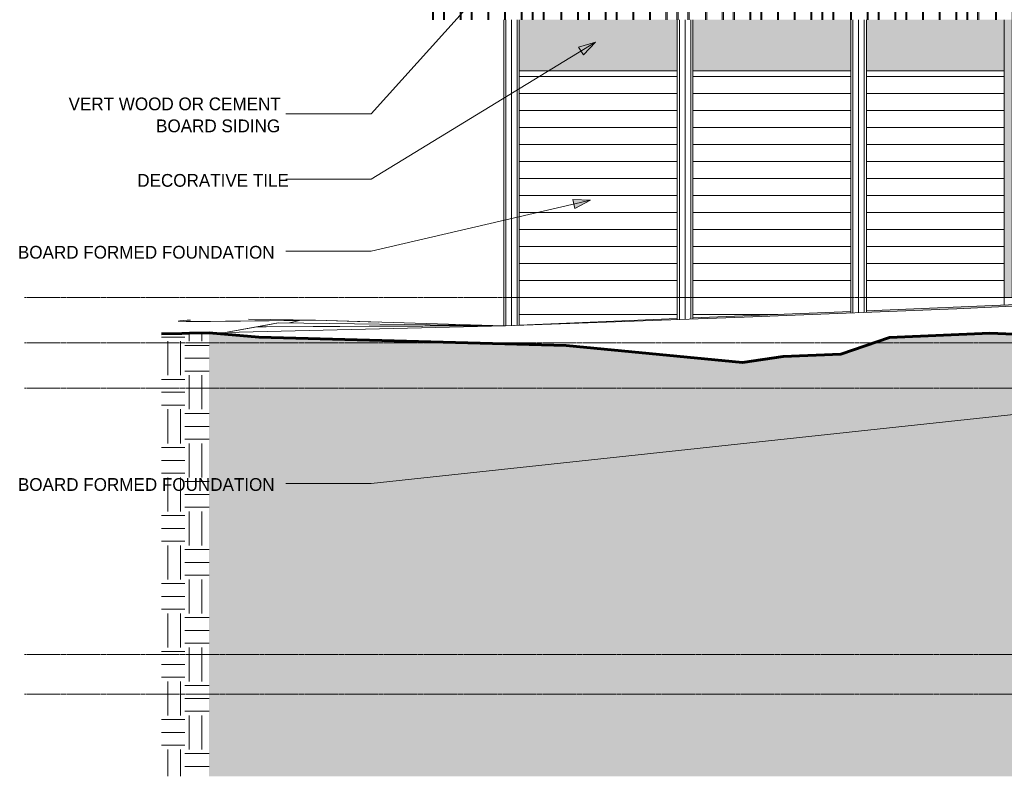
# Model space of a CAD drawing. Header units: inches. Extents: x 1871 to 3215, y -167 to 342.
# Tile 1 of 54: x 1875 to 2222, y -167 to 100. Entities that reach past the tile are written whole.
import ezdxf

# ---------------------------------------------------------------- set-up
doc = ezdxf.new("R2010")
doc.units = ezdxf.units.IN
doc.header["$MEASUREMENT"] = 0
doc.linetypes.add('Grid Line 1_2_', pattern=[0.875, 0.5, -0.125, 0.125, -0.125])
for name, color, linetype, lineweight in [('A-FLOR', 192, 'Continuous', 18), ('A-FLOR-LEVL-1', 51, 'Grid Line 1_2_', 9), ('A-GLAZ-CWMG', 51, 'Continuous', 9), ('A-WALL-PATT-1', 111, 'Continuous', 9), ('C-TOPO', 7, 'Continuous', 9), ('C-TOPO-1', 7, 'Continuous', 60), ('G-ANNO-TEXT', 231, 'Continuous', 9), ('S-COLS', 52, 'Continuous', 9), ('S-FNDN', 32, 'Continuous', 18)]:
    doc.layers.add(name, color=color, linetype=linetype, lineweight=lineweight)
doc.styles.add('Century Gothic_1', font='ufonts.com_century-gothic.ttf', dxfattribs={"height": 4.5})
pattern_1 = [(90, (2024.774, 98), (-51.125, 3e-15), [24, 0, 0, 0]), (90, (2030.274, 98), (-51.125, 3e-15), [24, 0, 0, 0]), (90, (2030.65, 98), (-51.125, 3e-15), [24, 0, 0, 0]), (90, (2034.15, 98), (-51.125, 3e-15), [24, 0, 0, 0]), (90, (2034.524, 98), (-51.125, 3e-15), [24, 0, 0, 0]), (90, (2040.024, 98), (-51.125, 3e-15), [24, 0, 0, 0]), (90, (2040.4, 98), (-51.125, 3e-15), [24, 0, 0, 0]), (90, (2051.774, 98), (-51.125, 3e-15), [24, 0, 0, 0]), (90, (2052.15, 98), (-51.125, 3e-15), [24, 0, 0, 0]), (90, (2055.65, 98), (-51.125, 3e-15), [24, 0, 0, 0]), (90, (2056.024, 98), (-51.125, 3e-15), [24, 0, 0, 0]), (90, (2059.524, 98), (-51.125, 3e-15), [24, 0, 0, 0]), (90, (2059.9, 98), (-51.125, 3e-15), [24, 0, 0, 0]), (90, (2065.774, 98), (-51.125, 3e-15), [24, 0, 0, 0]), (90, (2066.15, 98), (-51.125, 3e-15), [24, 0, 0, 0]), (90, (2071.65, 98), (-51.125, 3e-15), [24, 0, 0, 0]), (90, (2072.024, 98), (-51.125, 3e-15), [24, 0, 0, 0]), (90, (2075.524, 98), (-51.125, 3e-15), [24, 0, 0, 0]), (90, (2045.9, 98), (-51.125, 3e-15), [24, 0, 0, 0]), (90, (2046.274, 98), (-51.125, 3e-15), [24, 0, 0, 0])]
pattern_2 = [(0, (2677.103, 0), (12, 12), [12, -12]), (0, (2677.103, 4.5), (12, 12), [12, -12]), (0, (2677.103, 9), (12, 12), [12, -12]), (90, (2678.603, 10.5), (-12, 12), [12, -12]), (90, (2683.103, 10.5), (-12, 12), [12, -12]), (90, (2687.603, 10.5), (-12, 12), [12, -12])]

# ---------------------------------------------------------------- blocks, each defined once
blk = doc.blocks.new('Rectangular Mullion - Profile_Polycarbonate_right-V18-BUILDING ELEVATION - EAST')
at = {"layer": 'A-GLAZ-CWMG'}
blk.add_hatch(color=256, dxfattribs=at).paths.add_polyline_path([(2225.09, 2), (2225.09, 100), (2222.34, 100), (2222.34, 2)], flags=0)
for p, q in [((2222.34, 2), (2222.34, 100)), ((2225.09, 2), (2225.09, 100)), ((2225.09, 2), (2222.34, 2))]:
    blk.add_line(p, q, dxfattribs=at)

msp = doc.modelspace()

# ---------------------------------------------------------------- hatches: boundary and pattern name
at = {"layer": 'A-FLOR'}
h = msp.add_hatch(color=256, dxfattribs=at)
h.paths.add_polyline_path([(2174.52, -14.67), (2174.52, -14.67), (2181.8, -12.19)], flags=0)
h.paths.add_polyline_path([(2244.99, -11.73), (2244.99, -11.73), (2234.9, -11.31)], flags=0)
h.paths.add_polyline_path([(2051.15, -7.83), (2106.9, -5.84), (2106.9, -5.48), (2051.15, -7.8)], flags=0)
h.paths.add_polyline_path([(2112.4, -5.65), (2130.54, -5), (2168.15, -3.5), (2168.15, -2.92), (2112.4, -5.25)], flags=0)
h.paths.add_polyline_path([(2173.65, -3.28), (2205.54, -2), (2229.4, -0.92), (2229.4, -0.37), (2173.65, -2.7)], flags=0)
h.paths.add_polyline_path([(2234.9, -0.67), (2271.54, 1), (2286.34, 1), (2286.34, 2), (2234.9, -0.14)], flags=0)
at = {"layer": 'A-WALL-PATT-1'}
h = msp.add_hatch(dxfattribs=at)
h.set_pattern_fill('FP_1', color=256, style=0, pattern_type=2)
h.set_pattern_definition(pattern_1)
h.paths.add_polyline_path([(2028.96, 100), (2028.96, 212.29), (2019.84, 212.29), (2019.84, 100)], flags=0)
h = msp.add_hatch(dxfattribs=at)
h.set_pattern_fill('FP_1', color=256, style=0, pattern_type=2)
h.set_pattern_definition(pattern_1)
h.paths.add_polyline_path([(2028.96, 100), (2286.34, 100), (2286.34, 110), (2334.34, 110), (2334.34, 198.42), (2310.34, 196.42), (2310.34, 207.2), (2343.9, 210), (2343.9, 213.75), (2028.96, 213.75), (2028.96, 108.7)], flags=0)
h.paths.add_polyline_path([(2071.43, 144), (2066.4, 144), (2066.4, 180), (2102.4, 180), (2102.4, 144), (2073.83, 144)], flags=0)
h.paths.add_polyline_path([(2106.4, 144), (2106.4, 180), (2142.4, 180), (2142.4, 144), (2107.46, 144)], flags=0)
h.paths.add_polyline_path([(2336.77, 198.56), (2336.84, 198.56), (2336.84, 198.62), (2336.05, 198.56), (2336.4, 198.56)], flags=0)
h = msp.add_hatch(dxfattribs=at)
h.set_pattern_fill('FP_14', color=256, style=0, pattern_type=2)
h.set_pattern_definition([(212.005, (2675.49, 4.031), (-80.619876, -53.746335), [2.535, -250.987]), (213.69, (2677.103, 5.106), (-26.87387, -26.87325), [1.938, -94.955]), (198.435, (2677.909, 5.375), (-53.747, -26.8734), [0.85, -84.131]), (180, (2678.984, 5.375), (-3e-15, -26.873), [1.075, -25.798]), (161.565, (2679.79, 5.106), (-26.87304, 2e-05), [0.85, -84.131]), (333.435, (2680.059, 24.455), (26.87306, 2e-05), [1.202, -58.889]), (296.565, (2679.79, 24.992), (26.87304, -26.8731), [0.601, -59.49]), (270, (2679.79, 26.336), (26.873, 2e-15), [1.344, -25.53]), (186.34, (2680.059, 8.868), (-214.986308, -26.872903), [2.433, -240.914]), (296.565, (2685.971, 25.53), (26.87304, -26.8731), [0.601, -59.49]), (303.69, (2685.434, 26.336), (26.87325, -26.87387), [0.969, -95.924]), (229.399, (2689.733, 14.512), (-134.365571, -161.240653), [2.478, -245.282]), (243.435, (2690.539, 16.124), (2e-05, -26.87306), [1.803, -58.288]), (213.69, (2699.945, 13.168), (-26.87387, -26.87325), [0.969, -95.924]), (33.69, (2691.883, 5.643), (26.87387, 26.87325), [0.969, -95.924]), (0, (2691.346, 5.643), (0, 26.873), [0.537, -26.336]), (333.435, (2690.808, 5.912), (26.87306, 2e-05), [0.601, -59.49]), (284.036, (2690.539, 6.987), (26.87309, -80.61944), [1.108, -109.693]), (270, (2690.54, 7.525), (26.873, 2e-15), [0.537, -26.336]), (243.435, (2690.539, 8.062), (2e-05, -26.87306), [0.601, -59.49]), (135, (2690.539, 8.331), (-26.8729, 2e-15), [0.38, -37.625]), (90, (2690.54, 8.062), (-26.873, 2e-15), [0.269, -26.605]), (18.435, (2700.214, 20.424), (53.747, 26.8734), [1.7, -83.281]), (6.34, (2701.826, 20.961), (214.986308, 26.872903), [2.433, -240.914]), (180, (2700.75, 14.512), (-3e-15, -26.873), [1.612, -25.261]), (197.354, (2705.051, 15.855), (-80.6202226, -26.87323), [4.505, -445.973]), (198.435, (2705.857, 16.124), (-53.747, -26.8734), [0.85, -84.131]), (213.69, (2706.663, 16.661), (-26.87387, -26.87325), [0.969, -95.924]), (251.565, (2706.932, 17.468), (-2e-05, -26.87304), [0.85, -84.131]), (243.435, (2707.201, 18.005), (2e-05, -26.87306), [0.601, -59.49]), (270, (2707.2, 18.543), (26.873, 2e-15), [0.537, -26.336]), (293.199, (2706.395, 20.424), (26.874084, -53.74642), [2.047, -202.614]), (315, (2705.588, 21.23), (26.8729, 0), [1.14, -36.864]), (0, (2704.245, 21.23), (0, 26.873), [1.344, -25.53]), (341.565, (2698.333, 14.78), (26.87304, -2e-05), [0.85, -84.131]), (303.69, (2697.795, 15.587), (26.87325, -26.87387), [0.969, -95.924]), (279.462, (2697.527, 17.199), (26.87256, -134.366403), [1.635, -161.829]), (270, (2697.527, 18.81), (26.873, 2e-15), [1.612, -25.261]), (239.036, (2698.333, 20.155), (-26.873028, -53.74617), [1.567, -155.13]), (188.13, (2700.214, 20.424), (-161.240193, -26.872598), [1.9, -188.123]), (116.565, (2680.328, 19.617), (-26.87304, 26.8731), [0.601, -59.49]), (135, (2680.865, 19.08), (-26.8729, 2e-15), [0.76, -37.244]), (168.69, (2682.209, 18.811), (-26.872813, 0.000228), [1.37, -135.657]), (191.31, (2683.552, 19.08), (-107.493183, -26.873136), [1.37, -135.657]), (194.036, (2684.627, 19.349), (-80.61944, -26.87309), [1.108, -109.693]), (236.31, (2685.165, 20.155), (-26.87322, -53.74604), [0.969, -95.924]), (236.31, (2685.702, 20.961), (-26.87322, -53.74604), [0.969, -95.924]), (270, (2685.702, 21.767), (26.873, 2e-15), [0.806, -26.067]), (291.801, (2685.165, 23.111), (26.872702, -53.746922), [1.447, -143.27]), (116.565, (2685.434, 17.468), (-26.87304, 26.8731), [1.202, -58.889]), (168.69, (2686.777, 17.199), (-26.872813, 0.000228), [1.37, -135.657]), (194.036, (2687.852, 17.468), (-80.61944, -26.87309), [1.108, -109.693]), (225, (2688.658, 18.274), (2e-15, -26.8729), [1.14, -36.864]), (251.565, (2688.927, 19.08), (-2e-05, -26.87304), [0.85, -84.131]), (296.565, (2688.39, 20.155), (26.87304, -26.8731), [1.202, -58.889]), (315, (2687.852, 20.692), (26.8729, 0), [0.76, -37.244]), (326.31, (2687.046, 21.23), (53.74604, -26.87322), [0.969, -95.924]), (0, (2686.508, 21.23), (0, 26.873), [0.537, -26.336]), (33.69, (2685.702, 20.692), (26.87387, 26.87325), [0.969, -95.924]), (71.565, (2685.434, 19.886), (2e-05, 26.87304), [0.85, -84.131]), (63.435, (2685.165, 19.349), (-2e-05, 26.87306), [0.601, -59.49]), (71.565, (2684.896, 18.543), (2e-05, 26.87304), [0.85, -84.131]), (104.036, (2684.896, 17.468), (-26.87309, 80.61944), [1.108, -109.693]), (45, (2684.359, 16.93), (0, 26.8729), [0.76, -37.244]), (18.435, (2683.552, 16.661), (53.747, 26.8734), [0.85, -84.131]), (0, (2682.21, 16.66), (0, 26.873), [1.344, -25.53]), (14.036, (2681.134, 16.393), (80.61944, 26.87309), [1.108, -109.693]), (341.565, (2680.328, 16.661), (26.87304, -2e-05), [0.85, -84.131]), (270, (2680.328, 17.468), (26.873, 2e-15), [0.806, -26.067]), (225, (2681.134, 18.274), (2e-15, -26.8729), [1.14, -36.864]), (198.435, (2682.746, 18.811), (-53.747, -26.8734), [1.7, -83.281]), (180, (2684.09, 18.81), (-3e-15, -26.873), [1.344, -25.53]), (153.435, (2684.627, 18.543), (-26.87306, -2e-05), [0.601, -59.49]), (206.565, (2694.839, 14.243), (-26.8731, -26.87304), [0.601, -59.49]), (146.31, (2695.645, 13.705), (-53.74604, 26.87322), [0.969, -95.924]), (119.745, (2696.72, 11.824), (-80.619755, 134.36604), [2.167, -214.493]), (95.711, (2696.989, 9.137), (-26.874985, 241.859121), [2.701, -267.372]), (90, (2696.99, 8.868), (-26.873, 2e-15), [0.269, -26.605]), (63.435, (2696.72, 8.331), (-2e-05, 26.87306), [0.601, -59.49]), (26.565, (2696.183, 8.062), (26.8731, 26.87304), [0.601, -59.49]), (0, (2695.377, 8.062), (0, 26.873), [0.806, -26.067]), (0, (2695.108, 8.062), (0, 26.873), [0.269, -26.605]), (0, (2694.57, 8.062), (0, 26.873), [0.537, -26.336]), (326.31, (2693.764, 8.599), (53.74604, -26.87322), [0.969, -95.924]), (333.435, (2693.227, 8.868), (26.87306, 2e-05), [0.601, -59.49]), (284.036, (2692.958, 9.943), (26.87309, -80.61944), [1.108, -109.693]), (270, (2692.958, 10.48), (26.873, 2e-15), [0.537, -26.336]), (270, (2692.958, 11.287), (26.873, 2e-15), [0.806, -26.067]), (258.69, (2693.227, 12.63), (-0.000228, -26.872813), [1.37, -135.657]), (231.34, (2694.302, 13.974), (-80.620223, -107.493037), [1.721, -170.352]), (270, (2699.945, 13.437), (26.873, 2e-15), [0.269, -26.605]), (270, (2699.945, 13.705), (26.873, 2e-15), [0.269, -26.605]), (326.31, (2699.139, 14.243), (53.74604, -26.87322), [0.969, -95.924]), (333.435, (2697.527, 15.049), (26.87306, 2e-05), [1.803, -58.288]), (0, (2696.183, 15.05), (0, 26.873), [1.344, -25.53]), (63.435, (2695.914, 14.512), (-2e-05, 26.87306), [0.601, -59.49]), (90, (2695.914, 13.437), (-26.873, 2e-15), [1.075, -25.798]), (135, (2696.72, 12.63), (-26.8729, 2e-15), [1.14, -36.864]), (161.565, (2697.527, 12.362), (-26.87304, 2e-05), [0.85, -84.131]), (180, (2698.333, 12.362), (-3e-15, -26.873), [0.806, -26.067]), (198.435, (2699.139, 12.63), (-53.747, -26.8734), [0.85, -84.131]), (351.87, (2688.658, 27.142), (26.873028, -0.000376), [3.8, -186.222]), (14.036, (2687.583, 26.873), (80.61944, 26.87309), [1.108, -109.693]), (53.13, (2686.777, 25.798), (53.746544, 80.620104), [1.344, -133.023]), (95.194, (2687.046, 22.842), (-26.871261, 268.732839), [2.968, -293.857]), (101.31, (2687.315, 21.499), (-26.873136, 107.493183), [1.37, -135.657]), (143.13, (2688.39, 20.692), (-80.620104, 53.746544), [1.344, -133.023]), (161.565, (2689.196, 20.424), (-26.87304, 2e-05), [0.85, -84.131]), (198.435, (2690.002, 20.692), (-53.747, -26.8734), [0.85, -84.131]), (225, (2691.346, 22.036), (2e-15, -26.8729), [1.9, -36.104]), (228.814, (2693.227, 24.186), (-161.239614, -188.112355), [2.857, -282.81]), (251.565, (2693.496, 24.992), (-2e-05, -26.87304), [0.85, -84.131]), (270, (2693.496, 25.26), (26.873, 2e-15), [0.269, -26.605]), (288.435, (2693.227, 26.067), (26.8734, -53.747), [0.85, -84.131]), (326.31, (2692.421, 26.605), (53.74604, -26.87322), [0.969, -95.924]), (90, (2680.06, 20.155), (-26.873, 2e-15), [1.881, -24.992]), (338.199, (2683.821, 23.648), (80.619823, -26.87288), [1.447, -143.27]), (0, (2682.21, 23.648), (0, 26.873), [1.612, -25.261]), (30.964, (2680.865, 22.842), (80.6192, 53.74697), [1.567, -155.13]), (45, (2680.059, 22.036), (0, 26.8729), [1.14, -36.864]), (90, (2675.76, 11.556), (-26.873, 2e-15), [1.881, -24.992]), (116.565, (2676.565, 9.943), (-26.87304, 26.8731), [1.803, -58.288]), (153.435, (2678.178, 9.137), (-26.87306, -2e-05), [1.803, -58.288]), (180, (2679.52, 9.137), (-3e-15, -26.873), [1.344, -25.53]), (218.66, (2680.865, 10.212), (-26.873042, -26.873378), [1.721, -170.352]), (231.34, (2681.94, 11.556), (-80.620223, -107.493037), [1.721, -170.352]), (213.69, (2683.552, 12.63), (-26.87387, -26.87325), [1.938, -94.955]), (239.036, (2684.359, 13.974), (-26.873028, -53.74617), [1.567, -155.13]), (270, (2684.36, 14.512), (26.873, 2e-15), [0.537, -26.336]), (270, (2684.36, 15.318), (26.873, 2e-15), [0.806, -26.067]), (315, (2683.552, 16.124), (26.8729, 0), [1.14, -36.864]), (350.538, (2681.94, 16.393), (26.873645, 0.00015), [1.635, -161.829]), (14.036, (2679.79, 15.855), (80.61944, 26.87309), [2.216, -108.585]), (18.435, (2677.372, 15.049), (53.747, 26.8734), [2.549, -82.431]), (45, (2676.565, 14.243), (0, 26.8729), [1.14, -36.864]), (45, (2675.759, 13.437), (0, 26.8729), [1.14, -36.864]), (108.435, (2681.671, 7.525), (-26.8734, 53.747), [1.7, -83.281]), (126.87, (2682.477, 6.45), (-26.87385, 26.87335), [1.344, -133.023]), (146.31, (2683.284, 5.912), (-53.74604, 26.87322), [0.969, -95.924]), (161.565, (2684.09, 5.643), (-26.87304, 2e-05), [0.85, -84.131]), (135, (2684.896, 4.837), (-26.8729, 2e-15), [1.14, -36.864]), (161.565, (2685.702, 4.568), (-26.87304, 2e-05), [0.85, -84.131]), (180, (2686.508, 4.568), (-3e-15, -26.873), [0.806, -26.067]), (206.565, (2687.046, 4.837), (-26.8731, -26.87304), [0.601, -59.49]), (206.565, (2688.121, 5.375), (-26.8731, -26.87304), [1.202, -58.889]), (189.462, (2689.733, 5.643), (-134.366403, -26.87256), [1.635, -161.829]), (243.435, (2690.271, 6.718), (2e-05, -26.87306), [1.202, -58.889]), (270, (2690.27, 6.987), (26.873, 2e-15), [0.269, -26.605]), (270, (2690.27, 7.525), (26.873, 2e-15), [0.537, -26.336]), (326.31, (2689.465, 9.137), (53.74604, -26.87322), [0.969, -95.924]), (327.995, (2687.315, 10.481), (134.367248, -80.618618), [2.535, -250.987]), (329.036, (2685.971, 11.287), (53.74617, -26.873028), [1.567, -155.13]), (341.565, (2684.359, 11.824), (26.87304, -2e-05), [1.7, -83.281]), (0, (2683.284, 11.824), (0, 26.873), [1.075, -25.798]), (33.69, (2682.477, 11.287), (26.87387, 26.87325), [0.969, -95.924]), (53.13, (2681.671, 10.212), (53.746544, 80.620104), [1.344, -133.023]), (63.435, (2681.134, 9.137), (-2e-05, 26.87306), [1.202, -58.889]), (225, (2693.496, 6.987), (2e-15, -26.8729), [1.14, -36.864]), (236.31, (2694.033, 7.793), (-26.87322, -53.74604), [0.969, -95.924]), (270, (2694.033, 8.062), (26.873, 2e-15), [0.269, -26.605]), (315, (2693.496, 8.599), (26.8729, 0), [0.76, -37.244]), (333.435, (2692.421, 9.137), (26.87306, 2e-05), [1.202, -58.889]), (18.435, (2690.808, 8.599), (53.747, 26.8734), [1.7, -83.281]), (75.964, (2690.539, 7.525), (-0.00036, 26.87343), [1.108, -109.693]), (71.565, (2678.446, 2.419), (2e-05, 26.87304), [0.85, -84.131]), (135, (2678.984, 1.881), (-26.8729, 2e-15), [0.76, -37.244]), (146.31, (2679.79, 1.344), (-53.74604, 26.87322), [0.969, -95.924]), (153.435, (2680.865, 0.806), (-26.87306, -2e-05), [1.202, -58.889]), (180, (2681.134, 0.806), (-3e-15, -26.873), [0.269, -26.605]), (161.565, (2681.94, 0.537), (-26.87304, 2e-05), [0.85, -84.131]), (180, (2683.015, 0.537), (-3e-15, -26.873), [1.075, -25.798]), (198.435, (2683.821, 0.806), (-53.747, -26.8734), [0.85, -84.131]), (210.964, (2685.165, 1.612), (-80.6192, -53.74697), [1.567, -155.13]), (206.565, (2685.702, 1.881), (-26.8731, -26.87304), [0.601, -59.49]), (251.565, (2685.971, 2.687), (-2e-05, -26.87304), [0.85, -84.131]), (303.69, (2685.434, 3.494), (26.87325, -26.87387), [0.969, -95.924]), (306.87, (2684.627, 4.568), (26.87385, -26.87335), [1.344, -133.023]), (323.13, (2683.552, 5.375), (80.620104, -53.746544), [1.344, -133.023]), (345.964, (2682.477, 5.643), (26.87343, 0.00036), [1.108, -109.693]), (18.435, (2681.671, 5.375), (53.747, 26.8734), [0.85, -84.131]), (30.964, (2680.328, 4.568), (80.6192, 53.74697), [1.567, -155.13]), (39.806, (2678.715, 3.225), (26.872563, 26.87335), [2.099, -207.788]), (135, (2686.777, 0.806), (-26.8729, 2e-15), [0.38, -37.625]), (153.435, (2687.315, 0.537), (-26.87306, -2e-05), [0.601, -59.49]), (191.31, (2688.658, 0.806), (-107.493183, -26.873136), [1.37, -135.657]), (165.964, (2689.733, 0.537), (-26.87343, -0.00036), [1.108, -109.693]), (175.236, (2692.958, 0.269), (-26.872853, -0.000164), [3.236, -320.361]), (206.565, (2693.496, 0.537), (-26.8731, -26.87304), [0.601, -59.49]), (225, (2694.033, 1.075), (2e-15, -26.8729), [0.76, -37.244]), (270, (2694.033, 2.42), (26.873, 2e-15), [1.344, -25.53]), (270, (2694.033, 3.225), (26.873, 2e-15), [0.806, -26.067]), (308.66, (2692.958, 4.568), (26.873378, -26.873042), [1.721, -170.352]), (338.199, (2691.614, 5.106), (80.619823, -26.87288), [1.447, -143.27]), (348.69, (2690.271, 5.375), (26.872813, -0.000228), [1.37, -135.657]), (18.435, (2687.852, 4.568), (53.747, 26.8734), [2.549, -82.431]), (36.87, (2686.777, 3.762), (26.87335, 26.87385), [1.344, -133.023]), (68.199, (2686.24, 2.419), (26.87288, 80.619823), [1.447, -143.27]), (101.31, (2686.508, 1.075), (-26.873136, 107.493183), [1.37, -135.657]), (348.69, (2684.09, 26.605), (26.872813, -0.000228), [1.37, -135.657]), (354.806, (2681.134, 26.873), (26.873363, 0.000201), [2.968, -293.857]), (0, (2680.328, 26.873), (0, 26.873), [0.806, -26.067]), (45, (2679.79, 26.336), (0, 26.8729), [0.76, -37.244]), (180, (2681.94, 23.917), (-3e-15, -26.873), [0.806, -26.067]), (188.13, (2683.821, 24.186), (-161.240193, -26.872598), [1.9, -188.123]), (172.875, (2685.971, 23.917), (-26.87349, 0.00024), [2.167, -214.493]), (225, (2686.24, 24.186), (2e-15, -26.8729), [0.38, -37.625]), (270, (2686.24, 24.992), (26.873, 2e-15), [0.806, -26.067]), (161.565, (2694.839, 25.798), (-26.87304, 2e-05), [0.85, -84.131]), (180, (2695.914, 25.798), (-3e-15, -26.873), [1.075, -25.798]), (198.435, (2696.72, 26.067), (-53.747, -26.8734), [0.85, -84.131]), (170.538, (2698.333, 25.798), (-26.873645, -0.00015), [1.635, -161.829]), (213.69, (2699.139, 26.336), (-26.87387, -26.87325), [0.969, -95.924]), (270, (2699.14, 26.605), (26.873, 2e-15), [0.269, -26.605]), (296.565, (2698.87, 27.142), (26.87304, -26.8731), [0.601, -59.49]), (341.565, (2697.258, 27.679), (26.87304, -2e-05), [1.7, -83.281]), (341.565, (2695.645, 28.217), (26.87304, -2e-05), [1.7, -83.281]), (14.036, (2694.57, 27.948), (80.61944, 26.87309), [1.108, -109.693]), (45, (2693.764, 27.142), (0, 26.8729), [1.14, -36.864]), (104.036, (2694.033, 26.067), (-26.87309, 80.61944), [1.108, -109.693]), (0, (2673.072, 2.687), (0, 26.873), [0.269, -26.605]), (315, (2672.534, 3.225), (26.8729, 0), [0.76, -37.244]), (274.764, (2672.266, 6.45), (26.875449, -295.606197), [3.236, -320.361]), (255.964, (2672.534, 7.525), (0.00036, -26.87343), [1.108, -109.693]), (225, (2673.072, 8.062), (2e-15, -26.8729), [0.76, -37.244]), (198.435, (2675.49, 8.868), (-53.747, -26.8734), [2.549, -82.431]), (180, (2675.76, 8.868), (-3e-15, -26.873), [0.269, -26.605]), (171.87, (2677.64, 8.599), (-26.873028, 0.000376), [1.9, -188.123]), (146.31, (2680.865, 8.331), (-53.74604, 26.87322), [0.969, -95.924]), (108.435, (2681.403, 6.718), (-26.8734, 53.747), [1.7, -83.281]), (90, (2681.403, 6.45), (-26.873, 2e-15), [0.269, -26.605]), (71.565, (2681.134, 5.643), (2e-05, 26.87304), [0.85, -84.131]), (26.565, (2680.596, 5.375), (26.8731, 26.87304), [0.601, -59.49]), (18.435, (2679.79, 5.106), (53.747, 26.8734), [0.85, -84.131]), (126.87, (2694.302, 3.225), (-26.87385, 26.87335), [1.344, -133.023]), (123.69, (2694.839, 2.419), (-26.87325, 26.87387), [0.969, -95.924]), (149.036, (2696.183, 1.612), (-53.74617, 26.873028), [1.567, -155.13]), (168.69, (2697.527, 1.344), (-26.872813, 0.000228), [1.37, -135.657]), (213.69, (2698.333, 1.881), (-26.87387, -26.87325), [0.969, -95.924]), (251.565, (2698.601, 2.687), (-2e-05, -26.87304), [0.85, -84.131]), (270, (2698.6, 2.956), (26.873, 2e-15), [0.269, -26.605]), (279.462, (2698.333, 4.568), (26.87256, -134.366403), [1.635, -161.829]), (243.435, (2698.601, 5.106), (2e-05, -26.87306), [0.601, -59.49]), (270, (2698.6, 5.375), (26.873, 2e-15), [0.269, -26.605]), (296.565, (2697.795, 6.987), (26.87304, -26.8731), [1.803, -58.288]), (329.036, (2696.452, 7.793), (53.74617, -26.873028), [1.567, -155.13]), (8.13, (2694.57, 7.525), (161.240193, 26.872598), [1.9, -188.123]), (45, (2693.496, 6.45), (0, 26.8729), [1.52, -36.484]), (45, (2692.958, 5.912), (0, 26.8729), [0.76, -37.244]), (90, (2692.958, 5.106), (-26.873, 2e-15), [0.806, -26.067]), (123.69, (2693.496, 4.3), (-26.87325, 26.87387), [0.969, -95.924]), (101.31, (2697.527, 9.137), (-26.873136, 107.493183), [1.37, -135.657]), (108.435, (2697.795, 8.331), (-26.8734, 53.747), [0.85, -84.131]), (135, (2698.064, 8.062), (-26.8729, 2e-15), [0.38, -37.625]), (180, (2698.87, 8.062), (-3e-15, -26.873), [0.806, -26.067]), (213.69, (2699.676, 8.599), (-26.87387, -26.87325), [0.969, -95.924]), (187.125, (2701.826, 8.868), (-188.113443, -26.873064), [2.167, -214.493]), (236.31, (2702.364, 9.674), (-26.87322, -53.74604), [0.969, -95.924]), (270, (2702.364, 9.943), (26.873, 2e-15), [0.269, -26.605]), (288.435, (2702.095, 10.749), (26.8734, -53.747), [0.85, -84.131]), (285.945, (2701.558, 12.63), (26.872526, -80.620535), [1.956, -193.684]), (315, (2701.02, 13.168), (26.8729, 0), [0.76, -37.244]), (18.435, (2700.214, 12.899), (53.747, 26.8734), [0.85, -84.131]), (29.745, (2698.333, 11.824), (134.36604, 80.619755), [2.167, -214.493]), (18.435, (2697.527, 11.556), (53.747, 26.8734), [0.85, -84.131]), (75.964, (2697.258, 10.481), (-0.000357, 26.87343), [1.108, -109.693]), (180, (2689.465, 17.468), (-3e-15, -26.873), [0.806, -26.067]), (180, (2690.002, 17.468), (-3e-15, -26.873), [0.537, -26.336]), (135, (2690.539, 16.93), (-26.8729, 2e-15), [0.76, -37.244]), (90, (2690.54, 16.124), (-26.873, 2e-15), [0.806, -26.067]), (26.565, (2686.508, 11.824), (26.8731, 26.87304), [1.803, -58.288]), (341.565, (2685.702, 12.093), (26.87304, -2e-05), [0.85, -84.131]), (300.964, (2684.896, 13.437), (53.74697, -80.6192), [1.567, -155.13]), (71.565, (2690.002, 14.243), (2e-05, 26.87304), [0.85, -84.131]), (90, (2690.002, 12.9), (-26.873, 2e-15), [1.344, -25.53]), (123.69, (2690.539, 12.093), (-26.87325, 26.87387), [0.969, -95.924]), (153.435, (2691.614, 11.556), (-26.87306, -2e-05), [1.202, -58.889]), (198.435, (2692.421, 11.824), (-53.747, -26.8734), [0.85, -84.131]), (243.435, (2692.689, 12.362), (2e-05, -26.87306), [0.601, -59.49]), (255.964, (2692.958, 13.437), (0.00036, -26.87343), [1.108, -109.693]), (251.565, (2693.227, 14.243), (-2e-05, -26.87304), [0.85, -84.131]), (291.801, (2692.689, 15.587), (26.872702, -53.746922), [1.447, -143.27]), (323.13, (2691.614, 16.393), (80.620104, -53.746544), [1.344, -133.023]), (18.435, (2690.808, 16.124), (53.747, 26.8734), [0.85, -84.131]), (63.435, (2690.271, 15.049), (-2e-05, 26.87306), [1.202, -58.889]), (135, (2688.121, 10.212), (-26.8729, 2e-15), [1.14, -36.864]), (149.036, (2689.465, 9.406), (-53.74617, 26.873028), [1.567, -155.13]), (146.31, (2690.271, 8.868), (-53.74604, 26.87322), [0.969, -95.924]), (180, (2690.808, 8.868), (-3e-15, -26.873), [0.537, -26.336]), (210.964, (2692.152, 9.674), (-80.6192, -53.74697), [1.567, -155.13]), (243.435, (2692.421, 10.212), (2e-05, -26.87306), [0.601, -59.49]), (303.69, (2691.883, 11.018), (26.87325, -26.87387), [0.969, -95.924]), (321.34, (2690.539, 12.093), (107.493037, -80.620223), [1.721, -170.352]), (345.964, (2689.465, 12.362), (26.87343, 0.00036), [1.108, -109.693]), (11.31, (2688.121, 12.093), (107.493183, 26.873136), [1.37, -135.657]), (26.565, (2687.583, 11.824), (26.8731, 26.87304), [0.601, -59.49]), (71.565, (2687.315, 11.018), (2e-05, 26.87304), [0.85, -84.131]), (15.945, (2686.777, 16.93), (80.620535, 26.872526), [1.956, -193.684]), (29.745, (2684.896, 15.855), (134.36604, 80.619755), [2.167, -214.493]), (63.435, (2684.627, 15.318), (-2e-05, 26.87306), [0.601, -59.49]), (90, (2684.627, 14.512), (-26.873, 2e-15), [0.806, -26.067]), (104.036, (2684.896, 13.437), (-26.87309, 80.61944), [1.108, -109.693]), (120.964, (2685.702, 12.093), (-53.74697, 80.6192), [1.567, -155.13]), (153.435, (2700.751, 26.336), (-26.87306, -2e-05), [0.601, -59.49]), (180, (2701.29, 26.336), (-3e-15, -26.873), [0.537, -26.336]), (209.745, (2703.17, 27.411), (-134.36604, -80.619755), [2.167, -214.493]), (225, (2704.245, 28.486), (2e-15, -26.8729), [1.52, -36.484]), (239.036, (2705.051, 29.829), (-26.873028, -53.74617), [1.567, -155.13]), (239.036, (2705.857, 31.173), (-26.873028, -53.74617), [1.567, -155.13]), (270, (2705.857, 31.442), (26.873, 2e-15), [0.269, -26.605]), (333.435, (2705.32, 31.71), (26.87306, 2e-05), [0.601, -59.49]), (0, (2704.514, 31.71), (0, 26.873), [0.806, -26.067]), (45, (2703.707, 30.904), (0, 26.8729), [1.14, -36.864]), (26.565, (2700.483, 29.292), (26.8731, 26.87304), [3.605, -56.485]), (30.964, (2699.139, 28.486), (80.6192, 53.74697), [1.567, -155.13]), (90, (2699.14, 27.948), (-26.873, 2e-15), [0.537, -26.336]), (128.66, (2700.214, 26.605), (-26.873378, 26.873042), [1.721, -170.352]), (255.964, (2697.258, 17.736), (0.000357, -26.87343), [1.108, -109.693]), (281.31, (2696.989, 19.08), (26.873136, -107.493183), [1.37, -135.657]), (309.806, (2695.645, 20.692), (26.87335, -26.872563), [2.099, -207.788]), (329.036, (2694.302, 21.499), (53.74617, -26.873028), [1.567, -155.13]), (345.964, (2693.227, 21.767), (26.87343, 0.00036), [1.108, -109.693]), (0, (2692.152, 21.767), (0, 26.873), [1.075, -25.798]), (26.565, (2691.077, 21.23), (26.8731, 26.87304), [1.202, -58.889]), (45, (2690.271, 20.424), (0, 26.8729), [1.14, -36.864]), (53.13, (2689.465, 19.349), (53.746544, 80.620104), [1.344, -133.023]), (90, (2689.465, 18.543), (-26.873, 2e-15), [0.806, -26.067]), (135, (2690.271, 17.736), (-26.8729, 2e-15), [1.14, -36.864]), (144.462, (2692.152, 16.393), (-80.619876, 53.7472), [2.312, -228.861]), (135, (2693.496, 15.049), (-26.8729, 2e-15), [1.9, -36.104]), (153.435, (2694.57, 14.512), (-26.87306, -2e-05), [1.202, -58.889]), (206.565, (2695.645, 15.049), (-26.8731, -26.87304), [1.202, -58.889]), (230.194, (2696.989, 16.661), (-107.49424, -134.36609), [2.099, -207.788]), (66.801, (2693.496, 23.111), (53.747178, 134.366145), [2.047, -202.614]), (90, (2693.496, 22.305), (-26.873, 2e-15), [0.806, -26.067]), (153.435, (2694.033, 22.036), (-26.87306, -2e-05), [0.601, -59.49]), (153.435, (2695.108, 21.499), (-26.87306, -2e-05), [1.202, -58.889]), (149.036, (2696.452, 20.692), (-53.74617, 26.873028), [1.567, -155.13]), (180, (2697.795, 20.692), (-3e-15, -26.873), [1.344, -25.53]), (180, (2699.408, 20.692), (-3e-15, -26.873), [1.612, -25.261]), (213.69, (2700.214, 21.23), (-26.87387, -26.87325), [0.969, -95.924]), (243.435, (2700.751, 22.305), (2e-05, -26.87306), [1.202, -58.889]), (277.125, (2700.483, 24.455), (26.873064, -188.113443), [2.167, -214.493]), (315, (2699.945, 24.992), (26.8729, 0), [0.76, -37.244]), (341.565, (2699.139, 25.261), (26.87304, -2e-05), [0.85, -84.131]), (352.875, (2696.989, 25.53), (26.87349, -0.00024), [2.167, -214.493]), (0, (2695.645, 25.53), (0, 26.873), [1.344, -25.53]), (21.801, (2694.302, 24.992), (53.746922, 26.872702), [1.447, -143.27]), (90, (2706.395, 23.648), (-26.873, 2e-15), [1.075, -25.798]), (90, (2706.395, 22.574), (-26.873, 2e-15), [1.075, -25.798]), (56.31, (2705.857, 21.767), (26.87322, 53.74604), [0.969, -95.924]), (18.435, (2705.051, 21.499), (53.747, 26.8734), [0.85, -84.131]), (0, (2702.364, 21.5), (0, 26.873), [2.687, -24.186]), (341.565, (2701.558, 21.767), (26.87304, -2e-05), [0.85, -84.131]), (296.565, (2701.289, 22.305), (26.87304, -26.87309), [0.601, -59.49]), (278.13, (2701.02, 24.186), (26.872598, -161.240193), [1.9, -188.123]), (270, (2701.02, 24.455), (26.873, 2e-15), [0.269, -26.605]), (251.565, (2701.289, 25.261), (-2e-05, -26.87304), [0.85, -84.131]), (225, (2702.095, 26.067), (2e-15, -26.8729), [1.14, -36.864]), (218.66, (2703.439, 27.142), (-26.873042, -26.873378), [1.721, -170.352]), (225, (2704.245, 27.948), (2e-15, -26.8729), [1.14, -36.864]), (206.565, (2704.782, 28.217), (-26.87309, -26.87304), [0.601, -59.49]), (180, (2705.32, 28.217), (-3e-15, -26.873), [0.537, -26.336]), (123.69, (2705.857, 27.411), (-26.87325, 26.87387), [0.969, -95.924]), (108.435, (2706.126, 26.605), (-26.8734, 53.747), [0.85, -84.131]), (98.13, (2706.395, 24.723), (-26.872598, 161.240193), [1.9, -188.123])])
h.paths.add_polyline_path([(2173.65, 82), (2222.34, 82), (2222.34, 100), (2173.65, 100)], flags=0)
h.paths.add_polyline_path([(2051.15, 82), (2106.9, 82), (2106.9, 100), (2051.15, 100)], flags=0)
h.paths.add_polyline_path([(2168.15, 82), (2168.15, 100), (2112.4, 100), (2112.4, 82), (2155.5, 82)], flags=0)
h = msp.add_hatch(dxfattribs=at)
h.set_pattern_fill('FP_5', color=256, style=0, pattern_type=2)
h.set_pattern_definition([(0, (2050.337, 2), (0, 6), [])])
h.paths.add_polyline_path([(2129.98, -20.98), (2129.98, -20.98), (2119.87, -20.01)], flags=0)
h.paths.add_polyline_path([(2164.65, -18.04), (2164.65, -18.04), (2168.15, -16.85)], flags=0)
h.paths.add_polyline_path([(2051.15, -7.8), (2106.9, -5.48), (2106.9, 82), (2051.15, 82), (2051.15, -5)], flags=0)
h.paths.add_polyline_path([(2112.4, -5.25), (2168.15, -2.92), (2168.15, 82), (2112.4, 82), (2112.4, -5)], flags=0)
h.paths.add_polyline_path([(2173.65, -2.7), (2222.34, -0.67), (2222.34, 82), (2173.65, 82), (2173.65, -2)], flags=0)
at = {"layer": 'C-TOPO'}
h = msp.add_hatch(dxfattribs=at)
h.set_pattern_fill('FP_15', color=256, style=0, pattern_type=2)
h.set_pattern_definition(pattern_2)
h.paths.add_polyline_path([(1924.9, -166.98), (1941.68, -166.98), (1941.68, -10.5), (1932.1, -10.73), (1924.9, -10.79), (1924.9, -29.14)], flags=0)
h = msp.add_hatch(dxfattribs=at)
h.set_pattern_fill('FP_15', color=256, style=0, pattern_type=2)
h.set_pattern_definition(pattern_2)
h.paths.add_polyline_path([(3145.14, -166.98), (3148.42, -166.98), (3131.13, -152.6), (3118.3, -144), (3088.74, -122.74), (3084.21, -120), (3014.9, -95.98), (3014.72, -95.95), (2887.69, -72.38), (2885.36, -72), (2884.52, -72.24), (2818.58, -82.41), (2809.97, -82.56), (2724.2, -100.43), (2695.92, -103.53), (2658.47, -103.71), (2614.69, -98.44), (2589.97, -99.67), (2555.84, -91.37), (2391.91, -48), (2391.78, -48), (2379.62, -46.84), (2259.06, -12.32), (2217.24, -10.57), (2181.8, -12.19), (2164.65, -18.04), (2144.33, -18.85), (2129.98, -20.98), (2067.65, -15.01), (1959.21, -11.97), (1941.68, -10.5), (1941.68, -166.98), (3135.53, -166.98)], flags=0)
at = {"layer": 'G-ANNO-TEXT'}
for points in [[(2078.06, 92.12), (2072.1, 90.36), (2073.78, 87.62)], [(2076.27, 36.29), (2070.06, 36.5), (2070.79, 33.36)]]:
    msp.add_hatch(color=256, dxfattribs=at).paths.add_polyline_path(points, flags=0)
at = {"layer": 'S-COLS'}
h = msp.add_hatch(dxfattribs=at)
h.set_pattern_fill('FP_7', color=256, style=0, pattern_type=2)
h.set_pattern_definition([(90, (2048.396, 0), (-2, 1e-16), [])])
h.paths.add_polyline_path([(2046.34, -8), (2051.15, -7.81), (2051.15, 100), (2045.65, 100), (2045.65, -7.99)], flags=0)
h = msp.add_hatch(dxfattribs=at)
h.set_pattern_fill('FP_17', color=256, style=0, pattern_type=2)
h.set_pattern_definition([(90, (2109.646, 0), (-2, 1e-16), [])])
h.paths.add_polyline_path([(2106.9, -5.84), (2112.4, -5.65), (2112.4, 100), (2106.9, 100), (2106.9, -5)], flags=0)
h = msp.add_hatch(dxfattribs=at)
h.set_pattern_fill('FP_18', color=256, style=0, pattern_type=2)
h.set_pattern_definition([(90, (2170.896, 0), (-2, 1e-16), [])])
h.paths.add_polyline_path([(2168.15, -3.5), (2173.65, -3.28), (2173.65, 100), (2168.15, 100), (2168.15, -2)], flags=0)

# ---------------------------------------------------------------- linework, layer by layer
at = {"layer": 'A-FLOR'}
for p, q in [((2112.4, -5.25), (2168.15, -2.92)), ((2173.65, -2.7), (2229.4, -0.37)), ((2051.15, -7.8), (2106.9, -5.48))]:
    msp.add_line(p, q, dxfattribs=at)
at = {"layer": 'A-FLOR-LEVL-1'}
for p, q in [((1876.53, 2), (3203.11, 2)), ((1876.53, -14), (3203.11, -14)), ((1876.53, -30), (3203.11, -30)), ((1876.53, -124), (3203.11, -124)), ((1876.53, -138), (3203.11, -138))]:
    msp.add_line(p, q, dxfattribs=at)
at = {"layer": 'C-TOPO'}
for p, q in [((2271.54, 1), (2205.54, -2)), ((2130.54, -5), (2205.54, -2)), ((1931.33, -6.27), (1930.8, -6.36)), ((1930.8, -6.36), (1931.33, -6.27)), ((1930.8, -6.36), (1931.4, -6.43)), ((1931.4, -6.43), (1930.8, -6.36)), ((1931.33, -6.27), (1932.54, -6.17)), ((1931.33, -6.27), (1932.54, -6.17)), ((1933.55, -6.47), (1931.4, -6.43)), ((1933.55, -6.47), (1931.4, -6.43)), ((1932.54, -6.17), (1933.99, -6.06)), ((1932.54, -6.17), (1933.99, -6.06)), ((1937.31, -6.49), (1933.55, -6.47)), ((1937.31, -6.49), (1933.55, -6.47)), ((1935.09, -5.97), (1933.99, -6.06)), ((1933.99, -6.06), (1935.09, -5.97)), ((1942.14, -6.47), (1937.31, -6.49)), ((1937.31, -6.49), (1942.14, -6.47)), ((1947.46, -6.43), (1942.14, -6.47)), ((1942.14, -6.47), (1947.46, -6.43)), ((1947.46, -6.43), (1952.73, -6.37)), ((1952.73, -6.37), (1947.46, -6.43)), ((1952.73, -6.37), (1957.84, -6.29)), ((1952.73, -6.37), (1957.84, -6.29)), ((1979.2, -6.02), (1955.53, -5.69)), ((1957.84, -6.29), (1962.93, -6.21)), ((1957.84, -6.29), (1962.93, -6.21)), ((1968.08, -6.15), (1962.93, -6.21)), ((1962.93, -6.21), (1968.08, -6.15)), ((1973.27, -6.09), (1968.08, -6.15)), ((1973.27, -6.09), (1968.08, -6.15)), ((1970.04, -7.02), (1973.55, -6.09)), ((1973.55, -6.09), (1970.04, -7.02)), ((1973.27, -6.09), (1973.55, -6.09)), ((1973.27, -6.09), (1973.55, -6.09)), ((1979.2, -6.02), (1973.55, -6.09)), ((1973.55, -6.09), (1979.2, -6.02)), ((1973.55, -6.09), (1973.55, -6.09)), ((1979.2, -6.02), (2045.65, -7.98)), ((1979.2, -6.02), (2001.44, -6.68)), ((2045.65, -7.98), (1979.2, -6.02)), ((2130.54, -5), (2046.34, -8)), ((2046.34, -8), (1942.42, -10.48)), ((1966.17, -6.98), (1947.37, -10.36)), ((1947.37, -10.36), (1958.67, -8.33)), ((1966.17, -6.98), (1958.67, -8.33)), ((1958.67, -8.33), (2037.56, -7.89)), ((1958.67, -8.33), (2037.56, -7.89)), ((2046.34, -8), (1958.67, -8.33)), ((1958.67, -8.33), (1961.8, -8.32)), ((1958.67, -8.33), (1960.3, -8.32)), ((1966.17, -6.98), (2037.56, -7.89)), ((2046.34, -8), (2037.56, -7.89)), ((2037.56, -7.89), (2037.9, -7.89)), ((2046.34, -8), (2049.07, -7.91)), ((1932.1, -10.73), (1924.9, -10.79)), ((1932.1, -10.73), (1934.74, -10.67)), ((1934.7, -10.67), (1932.1, -10.73)), ((1934.74, -10.67), (1941.68, -10.5)), ((1942.42, -10.48), (1941.68, -10.5)), ((1942.42, -10.48), (1941.68, -10.5)), ((1941.68, -10.5), (1959.21, -11.97)), ((1942.42, -10.48), (1942.22, -10.49)), ((2067.65, -15.01), (1959.21, -11.97)), ((2164.65, -18.04), (2181.8, -12.19)), ((2217.24, -10.57), (2181.8, -12.19)), ((2259.06, -12.32), (2217.24, -10.57)), ((2129.98, -20.98), (2067.65, -15.01)), ((2144.33, -18.85), (2129.98, -20.98)), ((2144.33, -18.85), (2164.65, -18.04))]:
    msp.add_line(p, q, dxfattribs=at)
at = {"layer": 'C-TOPO-1'}
for p, q in [((1932.1, -10.73), (1924.9, -10.79)), ((1934.74, -10.67), (1932.1, -10.73)), ((1941.68, -10.5), (1934.74, -10.67)), ((1941.68, -10.5), (1959.21, -11.97)), ((1959.21, -11.97), (2067.65, -15.01)), ((2164.65, -18.04), (2181.8, -12.19)), ((2181.8, -12.19), (2217.24, -10.57)), ((2217.24, -10.57), (2259.06, -12.32)), ((2067.65, -15.01), (2129.98, -20.98)), ((2129.98, -20.98), (2144.33, -18.85)), ((2144.33, -18.85), (2164.65, -18.04))]:
    msp.add_line(p, q, dxfattribs=at)
at = {"layer": 'G-ANNO-TEXT'}
for p, q in [((2055.37, 129.47), (1998.89, 66.79)), ((2078.06, 92.12), (1998.89, 43.68)), ((2078.06, 92.12), (2072.1, 90.36)), ((2072.1, 90.36), (2073.78, 87.62)), ((2073.78, 87.62), (2078.06, 92.12)), ((1998.89, 66.79), (1968.71, 66.79)), ((1998.89, 43.68), (1968.71, 43.68)), ((2076.27, 36.29), (1998.89, 18.32)), ((2076.27, 36.29), (2070.06, 36.5)), ((2070.06, 36.5), (2070.79, 33.36)), ((2070.79, 33.36), (2076.27, 36.29)), ((1998.89, 18.32), (1968.71, 18.32)), ((2395.96, -21.04), (1998.89, -63.63)), ((1998.89, -63.63), (1968.71, -63.63))]:
    msp.add_line(p, q, dxfattribs=at)
at = {"layer": 'S-COLS'}
for p, q in [((2045.65, 100), (2045.65, -7.99)), ((2051.15, -7.83), (2051.15, 100)), ((2106.9, 100), (2106.9, -5.84)), ((2112.4, -5.65), (2112.4, 100)), ((2168.15, 100), (2168.15, -3.5)), ((2173.65, -3.28), (2173.65, 100))]:
    msp.add_line(p, q, dxfattribs=at)
at = {"layer": 'S-FNDN'}
for p, q in [((2222.34, -0.67), (2222.34, 100)), ((2106.9, 82), (2051.15, 82)), ((2168.15, 82), (2112.4, 82)), ((2222.34, 82), (2173.65, 82))]:
    msp.add_line(p, q, dxfattribs=at)

# ---------------------------------------------------------------- block references
at = {"layer": 'A-GLAZ-CWMG'}
msp.add_blockref('Rectangular Mullion - Profile_Polycarbonate_right-V18-BUILDING ELEVATION - EAST', (0, 0), dxfattribs=at)

# ---------------------------------------------------------------- texts
at = {"layer": 'G-ANNO-TEXT', "char_height": 4.5, "attachment_point": 1, "style": 'Century Gothic_1'}
for s, insert, width in [('VERT WOOD OR CEMENT', (1892.08, 72.54), 92.8695), ('BOARD SIDING', (1922.96, 64.79), 55.449), ('DECORATIVE TILE', (1916.33, 45.55), 63.4785), ('BOARD FORMED FOUNDATION', (1874.2, 20.19), 114.534), ('BOARD FORMED FOUNDATION', (1874.2, -61.76), 114.534)]:
    msp.add_mtext(s, dxfattribs=dict(at, insert=insert, width=width))

doc.saveas('drawing.dxf')
